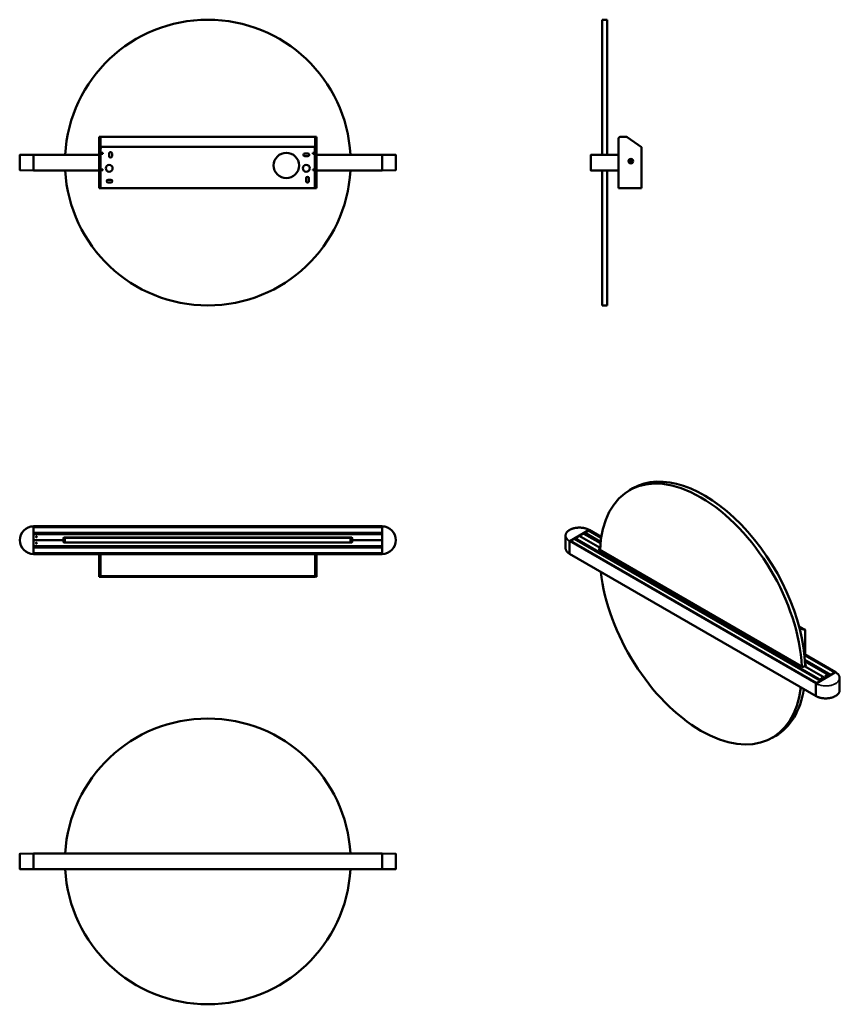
# Model space of a CAD drawing. Header units: millimetres. Extents: x 1055 to 2491, y 702 to 2425.
import ezdxf

# ---------------------------------------------------------------- set-up
doc = ezdxf.new("R2010")
doc.units = ezdxf.units.MM
doc.header["$LTSCALE"] = 10
doc.layers.add('Visibile (ISO)', color=7, linetype='Continuous', lineweight=50)
doc.layers.add('Visibile sottile (ISO)', color=7, linetype='Continuous', lineweight=35)

msp = doc.modelspace()

# ---------------------------------------------------------------- linework, layer by layer
at = {"layer": 'Visibile (ISO)'}
for p, q in [((2074.3, 2424.9), (2074.3, 2188.5)), ((2082.8, 2424.9), (2074.3, 2424.9)), ((2082.8, 2424.9), (2082.8, 2188.5)), ((1193.8, 2219.9), (1193.8, 2219.4)), ((1193.8, 2219.9), (1195.3, 2219.9)), ((1193.8, 2201.7), (1193.8, 2219.4)), ((1195.3, 2219.4), (1195.3, 2219.9)), ((1195.3, 2219.4), (1195.3, 2201.7)), ((1195.7, 2218.3), (1195.7, 2219.8)), ((1195.8, 2219.9), (1571.8, 2219.9)), ((1195.8, 2219.4), (1195.8, 2202.7)), ((1571.8, 2219.8), (1571.8, 2218.3)), ((1571.8, 2202.7), (1571.8, 2219.4)), ((1572.3, 2219.9), (1572.3, 2219.4)), ((1572.3, 2219.9), (1573.8, 2219.9)), ((1572.3, 2201.7), (1572.3, 2219.4)), ((1573.8, 2219.4), (1573.8, 2219.9)), ((1573.8, 2219.4), (1573.8, 2201.7)), ((2102.8, 2188.3), (2102.8, 2216.9)), ((2105.8, 2219.9), (2115.8, 2219.9)), ((2142.8, 2201.7), (2117.5, 2219.4)), ((1054.5, 2188.1), (1054.5, 2161.8)), ((1054.8, 2188.3), (1078.8, 2188.5)), ((1078.8, 2188.3), (1078.8, 2188.5)), ((1078.8, 2188.5), (1193.8, 2188.5)), ((1078.8, 2188.3), (1078.8, 2161.5)), ((1078.8, 2188.3), (1078.8, 2161.6)), ((1193.8, 2201.7), (1193.8, 2129.9)), ((1195.3, 2201.7), (1193.8, 2201.7)), ((1195.3, 2201.7), (1195.3, 2129.9)), ((1571.8, 2202.7), (1195.8, 2202.7)), ((1195.8, 2202.7), (1195.8, 2201.5)), ((1195.8, 2201.5), (1197.3, 2201.5)), ((1196.2, 2199), (1196.2, 2198.4)), ((1196.2, 2191.9), (1196.2, 2198.4)), ((1196.2, 2191.9), (1200, 2191.9)), ((1196.2, 2162.9), (1196.2, 2190.4)), ((1199.2, 2190.4), (1196.2, 2190.4)), ((1200, 2190.4), (1199.2, 2190.4)), ((1200, 2191.9), (1200, 2190.4)), ((1211.2, 2185.9), (1211.2, 2190.9)), ((1216.2, 2190.9), (1216.2, 2185.9)), ((1553.7, 2190.9), (1558.7, 2190.9)), ((1567.5, 2191.9), (1571.2, 2191.9)), ((1567.5, 2190.4), (1567.5, 2191.9)), ((1568.2, 2190.4), (1567.5, 2190.4)), ((1568.2, 2190.4), (1571.2, 2190.4)), ((1570.1, 2201.5), (1571.8, 2201.5)), ((1571.2, 2198.4), (1571.2, 2199)), ((1571.2, 2198.4), (1571.2, 2191.9)), ((1571.2, 2162.9), (1571.2, 2190.4)), ((1571.8, 2201.5), (1571.8, 2202.7)), ((1572.3, 2129.9), (1572.3, 2201.7)), ((1573.8, 2201.7), (1572.3, 2201.7)), ((1573.8, 2129.9), (1573.8, 2201.7)), ((1573.8, 2188.5), (1688.8, 2188.5)), ((1688.8, 2188.3), (1688.8, 2188.5)), ((1688.8, 2188.5), (1712.8, 2188.3)), ((1688.8, 2188.3), (1688.8, 2161.5)), ((1688.8, 2161.6), (1688.8, 2188.3)), ((1713, 2188.1), (1713, 2161.8)), ((2054.3, 2161.5), (2054.3, 2188.3)), ((2054.3, 2161.6), (2054.3, 2188.3)), ((2055.4, 2188.5), (2054.5, 2188.5)), ((2102.5, 2188.5), (2054.5, 2188.5)), ((2067.3, 2188.5), (2066.1, 2188.5)), ((2102.8, 2188.3), (2102.8, 2161.6)), ((2142.8, 2201.7), (2142.8, 2129.9)), ((1558.7, 2185.9), (1553.7, 2185.9)), ((2122.1, 2178), (2123, 2178)), ((2123.1, 2176.6), (2122.2, 2176.6)), ((2123.2, 2177.7), (2122.3, 2177.7)), ((2122.3, 2176.9), (2123.2, 2177)), ((2123, 2178), (2123.5, 2178.5)), ((2123.6, 2176.2), (2123.1, 2176.6)), ((2123.8, 2178.4), (2123.2, 2177.7)), ((2123.2, 2177.7), (2123.2, 2177.7)), ((2123.2, 2177), (2123.2, 2177)), ((2123.2, 2177), (2123.9, 2176.4)), ((2123.3, 2177.9), (2123.4, 2176.8)), ((2123.5, 2178.5), (2123.4, 2179.4)), ((2123.7, 2175.3), (2123.6, 2176.2)), ((2123.7, 2179.3), (2123.8, 2178.4)), ((2124.7, 2178.4), (2123.7, 2178.3)), ((2123.8, 2178.4), (2123.8, 2178.4)), ((2123.8, 2176.5), (2124.8, 2176.5)), ((2123.9, 2176.4), (2123.9, 2176.3)), ((2123.9, 2176.3), (2124, 2175.5)), ((2124.6, 2178.5), (2124.5, 2179.4)), ((2125.3, 2177.9), (2124.6, 2178.5)), ((2124.6, 2178.5), (2124.6, 2178.5)), ((2124.7, 2176.4), (2125.3, 2177.1)), ((2124.8, 2175.5), (2124.7, 2176.4)), ((2124.7, 2176.4), (2124.7, 2176.4)), ((2124.8, 2179.5), (2124.9, 2178.6)), ((2124.9, 2178.6), (2125.4, 2178.2)), ((2125.5, 2176.8), (2125, 2176.3)), ((2125, 2176.3), (2125.1, 2175.4)), ((2125.2, 2177), (2125.1, 2178)), ((2126.2, 2177.9), (2125.3, 2177.9)), ((2125.3, 2177.9), (2125.3, 2177.9)), ((2125.3, 2177.1), (2126.2, 2177.2)), ((2125.3, 2177.1), (2125.3, 2177.1)), ((2125.4, 2178.2), (2126.3, 2178.2)), ((2126.4, 2176.9), (2125.5, 2176.8)), ((1078.8, 2161.3), (1054.8, 2161.5)), ((1078.8, 2161.3), (1078.8, 2161.5)), ((1193.8, 2161.3), (1078.8, 2161.3)), ((1196.2, 2162.9), (1199.2, 2162.9)), ((1196.2, 2132.9), (1196.2, 2161.4)), ((1200, 2161.4), (1196.2, 2161.4)), ((1199.2, 2162.9), (1200, 2162.9)), ((1200, 2162.9), (1200, 2161.4)), ((1567.5, 2162.9), (1568.2, 2162.9)), ((1567.5, 2161.4), (1567.5, 2162.9)), ((1571.2, 2161.4), (1567.5, 2161.4)), ((1571.2, 2162.9), (1568.2, 2162.9)), ((1571.2, 2161.4), (1571.2, 2132.9)), ((1688.8, 2161.3), (1573.8, 2161.3)), ((1688.8, 2161.3), (1688.8, 2161.5)), ((1712.8, 2161.5), (1688.8, 2161.3)), ((2054.5, 2161.3), (2055.4, 2161.3)), ((2054.5, 2161.3), (2102.5, 2161.3)), ((2066.1, 2161.3), (2067.3, 2161.3)), ((2074.3, 2161.3), (2074.3, 1924.9)), ((2082.8, 2161.3), (2082.8, 1924.9)), ((2102.8, 2129.9), (2102.8, 2161.6)), ((1209.2, 2144.9), (1214.2, 2144.9)), ((1214.2, 2139.9), (1209.2, 2139.9)), ((1555.7, 2142.4), (1555.7, 2147.4)), ((1560.7, 2147.4), (1560.7, 2142.4)), ((1195.3, 2129.9), (1193.8, 2129.9)), ((1196.2, 2129.9), (1195.3, 2129.9)), ((1196.2, 2132.9), (1196.2, 2129.9)), ((1571.2, 2129.9), (1196.2, 2129.9)), ((1571.2, 2129.9), (1571.2, 2132.9)), ((1571.2, 2129.9), (1572.3, 2129.9)), ((1572.3, 2129.9), (1573.8, 2129.9)), ((2102.8, 2129.9), (2103.2, 2129.9)), ((2103.2, 2129.9), (2105.8, 2129.9)), ((2142.8, 2129.9), (2105.8, 2129.9)), ((2082.8, 1924.9), (2074.3, 1924.9)), ((2121.8, 1601.5), (2127.8, 1605)), ((2127.8, 1605), (2121.8, 1601.5)), ((1078.8, 1538.3), (1078.8, 1538.5)), ((1078.8, 1538.5), (1688.8, 1538.5)), ((1078.8, 1537.3), (1078.8, 1538.3)), ((1078.8, 1490.2), (1078.8, 1538.2)), ((1688.8, 1537.1), (1078.8, 1537.1)), ((1688.8, 1538.3), (1688.8, 1538.5)), ((1688.8, 1537.3), (1688.8, 1538.3)), ((1688.8, 1538.2), (1688.8, 1490.2)), ((1078.8, 1526.9), (1688.8, 1526.9)), ((1078.8, 1525.4), (1078.8, 1526.7)), ((1688.8, 1525.2), (1078.8, 1525.2)), ((1079.9, 1525), (1078.8, 1525)), ((1079.8, 1525), (1687.8, 1525)), ((1083.1, 1519.6), (1084.4, 1519.6)), ((1131.3, 1518), (1131.3, 1514.5)), ((1268.8, 1518.7), (1131.6, 1518.7)), ((1635.3, 1519), (1132.3, 1519)), ((1633.8, 1518.5), (1133.8, 1518.5)), ((1133.8, 1510), (1133.8, 1518.5)), ((1247.3, 1525), (1520.3, 1525)), ((1266.8, 1518.7), (1247.3, 1518.7)), ((1268.8, 1519), (1268.8, 1518.5)), ((1498.8, 1518.5), (1498.8, 1519)), ((1636, 1518.7), (1498.8, 1518.7)), ((1520.3, 1518.7), (1500.8, 1518.7)), ((1633.8, 1510), (1633.8, 1518.5)), ((1636.3, 1514.5), (1636.3, 1518)), ((1688.8, 1525), (1687.6, 1525)), ((1688.8, 1525.4), (1688.8, 1526.7)), ((2009.9, 1522.1), (2009.9, 1500.5)), ((2017.2, 1512.6), (2051.1, 1532.2)), ((2025, 1516.6), (2018.3, 1512.8)), ((2025.1, 1516.7), (2456, 1267.9)), ((2025.2, 1517.1), (2025.2, 1516.7)), ((2025.2, 1516.6), (2025.2, 1516.6)), ((2026.2, 1517.8), (2025.3, 1517.3)), ((2026.3, 1517.8), (2457.6, 1268.8)), ((2027.2, 1517.8), (2034, 1521.6)), ((2040.7, 1525.5), (2034, 1521.6)), ((2034, 1521.6), (2070.4, 1500.6)), ((2034, 1521.6), (2070.4, 1500.6)), ((2041.9, 1526.7), (2041.9, 1525.6)), ((2042.9, 1527.5), (2042, 1527)), ((2071.1, 1508.8), (2042.1, 1525.5)), ((2071.3, 1511.2), (2043, 1527.5)), ((2050.1, 1531.1), (2043.4, 1527.3)), ((2050.2, 1531.1), (2072.3, 1518.4)), ((2050.3, 1531.6), (2050.3, 1531.2)), ((2050.3, 1531.1), (2050.3, 1531.1)), ((2051.1, 1532.2), (2050.4, 1531.8)), ((2051.2, 1532.2), (2072.5, 1519.9)), ((1131.3, 1514.5), (1078.8, 1514.5)), ((1131.3, 1514.5), (1078.8, 1514.5)), ((1078.8, 1503.5), (1088.6, 1503.6)), ((1078.8, 1503.2), (1688.8, 1503.2)), ((1078.8, 1501.8), (1078.8, 1503)), ((1688.8, 1501.6), (1078.8, 1501.6)), ((1079.8, 1504), (1687.8, 1504)), ((1083, 1508.8), (1084.5, 1508.8)), ((1088.8, 1503.8), (1088.8, 1504)), ((1131.3, 1511), (1131.3, 1514.5)), ((1635.3, 1510), (1132.3, 1510)), ((1633.8, 1510), (1133.8, 1510)), ((1322.7, 1503.5), (1247.3, 1503.5)), ((1268.8, 1510), (1268.8, 1510)), ((1322.5, 1504), (1322.5, 1503.7)), ((1322.5, 1503.7), (1325, 1503.7)), ((1322.7, 1503.5), (1322.5, 1503.7)), ((1324.8, 1503.5), (1322.7, 1503.5)), ((1324.8, 1503.5), (1325, 1503.7)), ((1442.7, 1503.5), (1324.8, 1503.5)), ((1325, 1504), (1325, 1503.7)), ((1442.5, 1504), (1442.5, 1503.7)), ((1442.5, 1503.7), (1445, 1503.7)), ((1442.7, 1503.5), (1442.5, 1503.7)), ((1444.8, 1503.5), (1442.7, 1503.5)), ((1444.8, 1503.5), (1445, 1503.7)), ((1520.3, 1503.5), (1444.8, 1503.5)), ((1445, 1504), (1445, 1503.7)), ((1498.8, 1510), (1498.8, 1510)), ((1688.8, 1514.5), (1636.3, 1514.5)), ((1636.3, 1514.5), (1636.3, 1511)), ((1688.8, 1514.5), (1636.3, 1514.5)), ((1678.8, 1504), (1678.8, 1503.8)), ((1679, 1503.6), (1688.8, 1503.5)), ((1688.8, 1501.8), (1688.8, 1503)), ((2017, 1490.5), (2017, 1512.3)), ((2017, 1512.3), (2017, 1490.5)), ((2017.8, 1513), (2017.1, 1512.6)), ((2449.2, 1264), (2017.9, 1513)), ((2070.4, 1499.8), (2068.6, 1498.8)), ((1078.8, 1491.4), (1688.8, 1491.4)), ((1078.8, 1490.2), (1078.8, 1491.2)), ((1078.8, 1490), (1078.8, 1490.2)), ((1196.8, 1490), (1078.8, 1490)), ((1193.8, 1487), (1193.8, 1476.9)), ((1195.3, 1487), (1193.8, 1487)), ((1195.3, 1487), (1195.3, 1476.9)), ((1195.8, 1487), (1195.8, 1476.9)), ((1196.8, 1490), (1196.8, 1489.5)), ((1196.8, 1490), (1197.7, 1490)), ((1197.7, 1490), (1569.8, 1490)), ((1569.8, 1490), (1570.8, 1490)), ((1688.8, 1490), (1570.8, 1490)), ((1570.8, 1489.5), (1570.8, 1490)), ((1571.8, 1487), (1571.8, 1476.9)), ((1572.3, 1487), (1572.3, 1476.9)), ((1573.8, 1487), (1572.3, 1487)), ((1573.8, 1476.9), (1573.8, 1487)), ((1688.8, 1490.2), (1688.8, 1491.2)), ((1688.8, 1490), (1688.8, 1490.2)), ((2017, 1490.4), (2448.4, 1241.3)), ((2068.6, 1498), (2424.3, 1292.6)), ((2070.3, 1498.5), (2069, 1497.8)), ((1193.8, 1476.9), (1193.8, 1475.2)), ((1193.8, 1450), (1193.8, 1475.2)), ((1195.3, 1475.2), (1195.3, 1476.9)), ((1195.3, 1475.2), (1195.3, 1450)), ((1195.7, 1476), (1195.7, 1476.5)), ((1195.8, 1475.2), (1195.8, 1451.4)), ((1571.8, 1476.5), (1571.8, 1476)), ((1571.8, 1451.4), (1571.8, 1475.2)), ((1572.3, 1476.9), (1572.3, 1475.2)), ((1572.3, 1450), (1572.3, 1475.2)), ((1573.8, 1475.2), (1573.8, 1476.9)), ((1573.8, 1475.2), (1573.8, 1450)), ((1195.3, 1450), (1193.8, 1450)), ((1571.8, 1451.4), (1195.8, 1451.4)), ((1196.2, 1451.4), (1196.2, 1450.4)), ((1196.2, 1450.4), (1196.2, 1450)), ((1196.2, 1450), (1571.2, 1450)), ((1196.2, 1450), (1196.2, 1450)), ((1571.2, 1450.4), (1571.2, 1451.4)), ((1571.2, 1450), (1571.2, 1450.4)), ((1571.2, 1450), (1571.2, 1450)), ((1573.8, 1450), (1572.3, 1450)), ((2418.7, 1363.3), (2427.2, 1358.4)), ((2419.5, 1360.1), (2427.2, 1358.4)), ((2419.6, 1360), (2428.5, 1357.9)), ((2429.6, 1357.3), (2419.7, 1359.6)), ((2427.2, 1358.4), (2427.1, 1358.3)), ((2428.5, 1357.9), (2429.6, 1357.3)), ((2429.6, 1357.3), (2429.6, 1313.8)), ((2428, 1314.7), (2482.6, 1283.2)), ((2428.2, 1312.9), (2481.1, 1282.4)), ((2425.7, 1292.6), (2428.2, 1294)), ((2430.6, 1295.5), (2428.2, 1294)), ((2428.2, 1294), (2464.7, 1272.9)), ((2428.2, 1294), (2464.7, 1272.9)), ((2474.3, 1278.5), (2428.9, 1304.7)), ((2472, 1277.3), (2429.1, 1302.1)), ((2429.3, 1297), (2430.6, 1296.3)), ((2429.4, 1295.8), (2430.3, 1295.3)), ((2482.4, 1283.2), (2448.5, 1263.6)), ((2474.3, 1278.4), (2473.4, 1277.9)), ((2482.5, 1283.2), (2481.8, 1282.8)), ((2448.3, 1241.4), (2448.3, 1263.3)), ((2448.3, 1241.5), (2448.3, 1263.3)), ((2449.2, 1264), (2448.5, 1263.5)), ((2457.5, 1268.8), (2456.7, 1268.3)), ((2489.7, 1273), (2489.7, 1251.5)), ((2371.8, 1168.5), (2377.8, 1172)), ((2377.8, 1172), (2371.8, 1168.5)), ((1054.5, 938.9), (1054.5, 965.2)), ((1054.8, 965.5), (1078.8, 965.7)), ((1078.8, 965.5), (1078.8, 965.7)), ((1078.8, 965.7), (1688.8, 965.7)), ((1078.8, 965.5), (1078.8, 938.7)), ((1078.8, 965.4), (1078.8, 938.7)), ((1688.8, 965.5), (1688.8, 965.7)), ((1688.8, 965.7), (1712.8, 965.5)), ((1688.8, 965.5), (1688.8, 938.7)), ((1688.8, 938.7), (1688.8, 965.4)), ((1713, 938.9), (1713, 965.2)), ((1078.8, 938.5), (1054.8, 938.7)), ((1078.8, 938.5), (1078.8, 938.7)), ((1688.8, 938.5), (1078.8, 938.5)), ((1688.8, 938.5), (1688.8, 938.7)), ((1712.8, 938.7), (1688.8, 938.5))]:
    msp.add_line(p, q, dxfattribs=at)
for centre, radius in [((1521.2, 2169.9), 22.2), ((1211.2, 2164.9), 6), ((1556.2, 2164.9), 6), ((2124.3, 2177.4), 4), ((2124.3, 2177.4), 3.83), ((1083.8, 1520), 0.75), ((1083.8, 1509), 0.75)]:
    msp.add_circle(centre, radius, dxfattribs=at)
for centre, radius, start, end in [((1383.8, 2174.9), 250, 3.1184, 176.8816), ((2115.8, 2216.9), 3, 55, 90), ((1054.8, 2188.1), 0.25, 90.5, 180), ((1213.7, 2190.9), 2.5, 0, 180), ((1553.7, 2188.4), 2.5, 90, 270), ((1558.7, 2188.4), 2.5, 270, 90), ((1712.8, 2188.1), 0.25, 0, 89.5), ((2054.5, 2188.3), 0.2, 90, 180), ((1213.7, 2185.9), 2.5, 180, 0), ((1054.8, 2161.8), 0.25, 180, 269.5), ((1383.8, 2174.9), 250, 183.1184, 356.8816), ((1712.8, 2161.8), 0.25, 270.5, 0), ((2054.5, 2161.5), 0.2, 180, 270), ((1209.2, 2142.4), 2.5, 90, 270), ((1214.2, 2142.4), 2.5, 270, 90), ((1558.2, 2147.4), 2.5, 0, 180), ((1558.2, 2142.4), 2.5, 180, 0), ((1078.8, 1514.2), 24.2, 90, 270), ((1688.8, 1514.2), 24.2, 270, 90), ((1079.8, 1524), 1, 90, 180), ((1132.3, 1518), 1, 90, 180), ((1247.3, 1519.7), 1, 229.4642, 270), ((1247.3, 1524), 1, 90, 98.1096), ((1266.8, 1519.7), 1, 270, 310.5358), ((1500.8, 1519.7), 1, 229.4642, 270), ((1520.3, 1524), 1, 81.8904, 90), ((1520.3, 1519.7), 1, 270, 310.5358), ((1635.3, 1518), 1, 0, 90), ((1687.8, 1524), 1, 0, 90), ((1079.8, 1505), 1, 180, 270), ((1088.6, 1503.8), 0.2, 270.5, 0), ((1132.3, 1511), 1, 180, 270), ((1247.3, 1504.5), 1, 210.6638, 270), ((1520.3, 1504.5), 1, 270, 329.3362), ((1635.3, 1511), 1, 270, 0), ((1679, 1503.8), 0.2, 180, 269.5), ((1687.8, 1505), 1, 270, 0), ((1383.8, 952.1), 250, 3.1184, 176.8816), ((1054.8, 965.2), 0.25, 90.5, 180), ((1712.8, 965.2), 0.25, 0, 89.5), ((1054.8, 938.9), 0.25, 180, 269.5), ((1383.8, 952.1), 250, 183.1184, 356.8816), ((1712.8, 938.9), 0.25, 270.5, 0)]:
    msp.add_arc(centre, radius, start, end, dxfattribs=at)
for centre, major_axis, ratio, start_param, end_param in [((1201.2, 2199.7), (5, 0), 0.573576, 2.435729, 2.714514), ((1566.2, 2199.7), (5, 0), 0.573576, 0.427079, 0.705864), ((2125.3, 2177.5), (0.41, -6.34), 0.499722, 4.603833, 4.820944), ((2124.3, 2176.3), (-6.34, -0.41), 0.499722, 4.603833, 4.820944), ((2124.2, 2178.5), (6.34, 0.41), 0.499722, 4.603833, 4.820944), ((2123.2, 2177.3), (-0.41, 6.34), 0.499722, 4.603833, 4.820944), ((2246.8, 1385), (-125, 216.5), 0.57735, 3.976251, 7.019324), ((2246.8, 1385), (-125, 216.5), 0.57735, 3.976251, 7.019324), ((2252.8, 1388.5), (-125, 216.5), 0.57735, 3.967386, 6.283185), ((2252.8, 1388.5), (-125, 216.5), 0.57735, 3.967386, 6.283185), ((2025, 1516.5), (0.1, 0.173), 0.57735, 0, 0.785398), ((2025.3, 1517.2), (0.1, 0.173), 0.57735, 0.785398, 2.356194), ((2025.3, 1516.7), (-0.05, -0.0866), 0.57735, 5.497787, 5.892232), ((2026.2, 1517.7), (0.1, 0.173), 0.57735, 0, 0.785398), ((2027.9, 1517.4), (-1, 0), 0.57735, 5.497787, 6.100837), ((2041.4, 1525.1), (1, 0), 0.57735, 0.785398, 2.356194), ((2042, 1526.8), (0.1, 0.173), 0.57735, 0.785398, 2.356194), ((2042.9, 1527.3), (0.1, 0.173), 0.57735, 0, 0.785398), ((2050.1, 1531), (0.1, 0.173), 0.57735, 0, 0.785398), ((2050.4, 1531.6), (0.1, 0.173), 0.57735, 0.785398, 2.356194), ((2050.4, 1531.2), (-0.05, -0.0866), 0.57735, 5.497787, 5.892232), ((2051.1, 1532.1), (0.1, 0.173), 0.57735, 0, 0.785398), ((2017.1, 1512.4), (0.1, 0.173), 0.57735, 0.785398, 2.356194), ((2017.8, 1512.8), (0.1, 0.173), 0.57735, 0, 0.785398), ((2017.1, 1490.5), (-0.1, -0.173), 0.57735, 5.497787, 6.283185), ((2069.3, 1498.4), (-1, 0), 0.57735, 5.497787, 7.068583), ((1201.2, 1449.6), (5, 0), 0.819152, 2.674938, 2.714514), ((1566.2, 1449.6), (5, 0), 0.819152, 0.427079, 0.466655), ((2246.8, 1385), (125, -216.5), 0.57735, 4.061326, 6.934248), ((2246.8, 1385), (125, -216.5), 0.57735, 4.061326, 6.934248), ((2425, 1293), (1, 0), 0.57735, 3.926991, 5.497787), ((2429.9, 1295.9), (1, 0), 0.57735, 5.497787, 7.068583), ((2471.3, 1276.9), (1, 0), 0.57735, 0.58404, 0.785398), ((2482.5, 1283), (0.1, 0.173), 0.57735, 5.819105, 7.068583), ((2448.5, 1263.4), (0.1, 0.173), 0.57735, 0.785398, 2.356194), ((2252.8, 1388.5), (125, -216.5), 0.57735, 0, 0.616667), ((2252.8, 1388.5), (125, -216.5), 0.57735, 0, 0.616667), ((2448.5, 1241.5), (-0.1, -0.173), 0.57735, 5.497787, 6.747307)]:
    msp.add_ellipse(centre, major_axis=major_axis, ratio=ratio, start_param=start_param, end_param=end_param, dxfattribs=at)
for centre, major_axis in [((2465.6, 1276.9), (-0.75, 0)), ((2457.9, 1272.4), (0.75, 0))]:
    msp.add_ellipse(centre, major_axis=major_axis, ratio=0.57735, dxfattribs=at)
for points, knots in [([(1195.7, 2218.7), (1195.5, 2219), (1195.4, 2219.2), (1195.4, 2219.5), (1195.3, 2219.6), (1195.3, 2219.8), (1195.3, 2219.9)], [0.5254852, 0.5254852, 0.5254852, 0.5254852, 0.7838691, 0.7838691, 0.7838691, 1, 1, 1, 1]), ([(2103.3, 2218.4), (2103.3, 2218.4), (2103.3, 2218.3), (2103.3, 2218.3), (2102.9, 2217.9), (2102.8, 2217.4), (2102.8, 2216.9)], [-0.4257437, -0.4257437, -0.4257437, -0.4257437, -0.3972111, -0.3972111, -0.3972111, 0, 0, 0, 0]), ([(2103.2, 2218.5), (2103.4, 2218.9), (2103.7, 2219.2), (2104.1, 2219.4), (2104.2, 2219.5), (2104.3, 2219.5), (2104.4, 2219.6)], [-0.626759, -0.626759, -0.626759, -0.626759, -0.3602766, -0.3602766, -0.3602766, -0.2742272, -0.2742272, -0.2742272, -0.2742272]), ([(1196.2, 2199), (1196.2, 2199.1), (1196.2, 2199.2), (1196.3, 2199.4), (1196.3, 2199.6), (1196.3, 2200), (1196.4, 2200.2), (1196.5, 2200.5), (1196.6, 2200.7), (1196.7, 2200.9)], [2.4312271, 2.4312271, 2.4312271, 2.4312271, 2.4539443, 2.4539443, 2.512012, 2.512012, 2.5700797, 2.5700797, 2.6558897, 2.6558897, 2.6558897, 2.6558897]), ([(1570.8, 2200.9), (1570.9, 2200.7), (1571, 2200.5), (1571.1, 2200.2), (1571.2, 2200), (1571.2, 2199.6), (1571.2, 2199.4), (1571.2, 2199.2), (1571.2, 2199.1), (1571.2, 2199)], [1.7381411, 1.7381411, 1.7381411, 1.7381411, 1.8239511, 1.8239511, 1.8820188, 1.8820188, 1.9400865, 1.9400865, 1.9628037, 1.9628037, 1.9628037, 1.9628037]), ([(2054.5, 2188.5), (2054.5, 2188.5), (2054.4, 2188.5), (2054.4, 2188.5), (2054.4, 2188.5), (2054.3, 2188.4), (2054.3, 2188.4), (2054.3, 2188.3), (2054.3, 2188.3), (2054.3, 2188.3), (2054.3, 2188.3), (2054.3, 2188.3)], [0, 0, 0, 0, 0.00976576, 0.00976576, 0.01953173, 0.01953173, 0.02929808, 0.02929808, 0.03433457, 0.03433457, 0.03937108, 0.03937108, 0.03937108, 0.03937108]), ([(2102.8, 2188.3), (2102.8, 2188.3), (2102.7, 2188.3), (2102.7, 2188.4), (2102.7, 2188.4), (2102.7, 2188.5), (2102.6, 2188.5), (2102.6, 2188.5), (2102.6, 2188.5), (2102.5, 2188.5), (2102.5, 2188.5), (2102.5, 2188.5)], [0, 0, 0, 0, 0.00976683, 0.00976683, 0.01953346, 0.01953346, 0.02929972, 0.02929972, 0.03433544, 0.03433544, 0.03937114, 0.03937114, 0.03937114, 0.03937114]), ([(2054.3, 2161.6), (2054.3, 2161.5), (2054.3, 2161.5), (2054.3, 2161.4), (2054.3, 2161.4), (2054.3, 2161.4), (2054.4, 2161.3), (2054.4, 2161.3), (2054.4, 2161.3), (2054.5, 2161.3), (2054.5, 2161.3), (2054.5, 2161.3)], [0, 0, 0, 0, 0.00976683, 0.00976683, 0.01953346, 0.01953346, 0.02929972, 0.02929972, 0.03433544, 0.03433544, 0.03937114, 0.03937114, 0.03937114, 0.03937114]), ([(2102.5, 2161.3), (2102.5, 2161.3), (2102.6, 2161.3), (2102.6, 2161.3), (2102.7, 2161.4), (2102.7, 2161.4), (2102.7, 2161.4), (2102.7, 2161.5), (2102.7, 2161.5), (2102.8, 2161.5), (2102.8, 2161.5), (2102.8, 2161.6)], [0, 0, 0, 0, 0.00976576, 0.00976576, 0.01953173, 0.01953173, 0.02929808, 0.02929808, 0.03433457, 0.03433457, 0.03937108, 0.03937108, 0.03937108, 0.03937108]), ([(2051.2, 1532.2), (2050.7, 1532.5), (2050.3, 1532.7), (2049.3, 1533.2), (2048.8, 1533.4), (2047.7, 1533.9), (2047.2, 1534.1), (2046.1, 1534.4), (2045.5, 1534.6), (2044.3, 1534.9), (2043.8, 1535.1), (2042.6, 1535.4), (2041.9, 1535.5), (2040.7, 1535.7), (2040.1, 1535.8), (2038.8, 1535.9), (2038.2, 1536), (2036.9, 1536.1), (2036.3, 1536.1), (2035, 1536.2), (2034.3, 1536.2), (2033, 1536.2), (2032.4, 1536.1), (2031.1, 1536.1), (2030.5, 1536), (2029.2, 1535.9), (2028.6, 1535.8), (2027.3, 1535.6), (2026.7, 1535.5), (2025.5, 1535.2), (2024.9, 1535.1), (2023.7, 1534.8), (2023.1, 1534.6), (2022, 1534.2), (2021.4, 1534), (2020.3, 1533.6), (2019.8, 1533.4), (2018.8, 1533), (2018.3, 1532.7), (2017.3, 1532.2), (2016.9, 1531.9), (2016, 1531.4), (2015.5, 1531.1), (2014.7, 1530.5), (2014.4, 1530.2), (2013.6, 1529.6), (2013.3, 1529.3), (2012.7, 1528.6), (2012.4, 1528.3), (2011.8, 1527.6), (2011.6, 1527.2), (2011.1, 1526.5), (2010.9, 1526.2), (2010.6, 1525.5), (2010.5, 1525.2), (2010.3, 1524.7), (2010.2, 1524.4), (2010.1, 1523.8), (2010, 1523.5), (2009.9, 1522.8), (2009.9, 1522.4), (2009.9, 1522.1)], [-1.568274, -1.568274, -1.568274, -1.568274, -1.490405, -1.490405, -1.409959, -1.409959, -1.329528, -1.329528, -1.249117, -1.249117, -1.168728, -1.168728, -1.088358, -1.088358, -1.008007, -1.008007, -0.927669, -0.927669, -0.847341, -0.847341, -0.76702, -0.76702, -0.6867, -0.6867, -0.606378, -0.606378, -0.526049, -0.526049, -0.44571, -0.44571, -0.365356, -0.365356, -0.284985, -0.284985, -0.204593, -0.204593, -0.12418, -0.12418, -0.043749, -0.043749, 0.036694, 0.036694, 0.117133, 0.117133, 0.197542, 0.197542, 0.277878, 0.277878, 0.358082, 0.358082, 0.438071, 0.438071, 0.517758, 0.517758, 0.584668, 0.584668, 0.634851, 0.634851, 0.710124, 0.710124, 0.785398, 0.785398, 0.785398, 0.785398]), ([(2017, 1490.4), (2016.6, 1490.7), (2016.1, 1490.9), (2015.3, 1491.5), (2014.9, 1491.8), (2014.2, 1492.4), (2013.8, 1492.7), (2013.2, 1493.3), (2012.8, 1493.7), (2012.3, 1494.3), (2012, 1494.7), (2011.5, 1495.4), (2011.3, 1495.7), (2010.9, 1496.4), (2010.7, 1496.8), (2010.4, 1497.5), (2010.3, 1497.9), (2010.1, 1498.6), (2010, 1499), (2009.9, 1499.8), (2009.9, 1500.1), (2009.9, 1500.5)], [-1.5682921, -1.5682921, -1.5682921, -1.5682921, -1.4923137, -1.4923137, -1.4137675, -1.4137675, -1.3352213, -1.3352213, -1.2566752, -1.2566752, -1.178129, -1.178129, -1.0995828, -1.0995828, -1.0210367, -1.0210367, -0.9424905, -0.9424905, -0.8639443, -0.8639443, -0.7853982, -0.7853982, -0.7853982, -0.7853982]), ([(1195, 1489.4), (1195, 1489.4), (1195, 1489.4), (1195.1, 1489.5), (1195.6, 1489.8), (1196.2, 1490), (1196.8, 1490)], [-0.4257437, -0.4257437, -0.4257437, -0.4257437, -0.3972111, -0.3972111, -0.3972111, 0, 0, 0, 0]), ([(1195.9, 1488.2), (1195.6, 1488), (1195.5, 1487.8), (1195.4, 1487.5), (1195.3, 1487.3), (1195.3, 1487.2), (1195.3, 1487)], [0.4257437, 0.4257437, 0.4257437, 0.4257437, 0.7838691, 0.7838691, 0.7838691, 1, 1, 1, 1]), ([(1196.8, 1489.5), (1196.5, 1489.3), (1196.3, 1489), (1196.2, 1488.6), (1196.1, 1488.5), (1196.1, 1488.4), (1196, 1488.3)], [-0.626759, -0.626759, -0.626759, -0.626759, -0.3602766, -0.3602766, -0.3602766, -0.2742272, -0.2742272, -0.2742272, -0.2742272]), ([(1571.5, 1488.3), (1571.3, 1488.7), (1571.2, 1489), (1571, 1489.3), (1570.9, 1489.4), (1570.8, 1489.4), (1570.8, 1489.5)], [-0.7362902, -0.7362902, -0.7362902, -0.7362902, -0.4714139, -0.4714139, -0.4714139, -0.3832531, -0.3832531, -0.3832531, -0.3832531]), ([(1572.5, 1489.4), (1572.8, 1489.2), (1573.1, 1488.9), (1573.3, 1488.6), (1573.6, 1488.1), (1573.8, 1487.6), (1573.8, 1487)], [-0.5742563, -0.5742563, -0.5742563, -0.5742563, -0.3390653, -0.3390653, -0.3390653, 0, 0, 0, 0]), ([(1196.2, 1450), (1196.2, 1450), (1196.2, 1450.1), (1196.3, 1450.1), (1196.3, 1450.2), (1196.3, 1450.4), (1196.4, 1450.5), (1196.5, 1450.8), (1196.6, 1451), (1196.7, 1451.2)], [2.4312271, 2.4312271, 2.4312271, 2.4312271, 2.4539443, 2.4539443, 2.512012, 2.512012, 2.5700797, 2.5700797, 2.6558897, 2.6558897, 2.6558897, 2.6558897]), ([(1570.8, 1451.2), (1570.9, 1451), (1571, 1450.8), (1571.1, 1450.5), (1571.2, 1450.4), (1571.2, 1450.2), (1571.2, 1450.1), (1571.2, 1450.1), (1571.2, 1450), (1571.2, 1450)], [1.7381411, 1.7381411, 1.7381411, 1.7381411, 1.8239511, 1.8239511, 1.8820188, 1.8820188, 1.9400865, 1.9400865, 1.9628037, 1.9628037, 1.9628037, 1.9628037]), ([(2482.6, 1283.2), (2482.5, 1283.2), (2482.5, 1283.2), (2482.5, 1283.2), (2482.5, 1283.2), (2482.5, 1283.2), (2482.4, 1283.2), (2482.4, 1283.2)], [0.01958953, 0.01958953, 0.01958953, 0.01958953, 0.02929972, 0.02929972, 0.03433544, 0.03433544, 0.03937114, 0.03937114, 0.03937114, 0.03937114]), ([(2489.7, 1273), (2489.7, 1273.4), (2489.7, 1273.8), (2489.6, 1274.5), (2489.5, 1274.9), (2489.3, 1275.7), (2489.2, 1276), (2488.9, 1276.8), (2488.7, 1277.1), (2488.3, 1277.8), (2488.1, 1278.2), (2487.6, 1278.9), (2487.3, 1279.2), (2486.7, 1279.9), (2486.4, 1280.2), (2485.8, 1280.9), (2485.4, 1281.2), (2484.7, 1281.8), (2484.3, 1282.1), (2483.4, 1282.6), (2483, 1282.9), (2482.6, 1283.2)], [0.7853982, 0.7853982, 0.7853982, 0.7853982, 0.8639443, 0.8639443, 0.9424905, 0.9424905, 1.0210367, 1.0210367, 1.0995828, 1.0995828, 1.178129, 1.178129, 1.2566752, 1.2566752, 1.3352213, 1.3352213, 1.4137675, 1.4137675, 1.4923137, 1.4923137, 1.5708599, 1.5708599, 1.5708599, 1.5708599]), ([(2448.5, 1263.6), (2448.5, 1263.6), (2448.4, 1263.5), (2448.4, 1263.5), (2448.4, 1263.5), (2448.4, 1263.4), (2448.3, 1263.4), (2448.3, 1263.3), (2448.3, 1263.3), (2448.3, 1263.3), (2448.3, 1263.3), (2448.3, 1263.3)], [0, 0, 0, 0, 0.00976576, 0.00976576, 0.01953173, 0.01953173, 0.02929808, 0.02929808, 0.03433457, 0.03433457, 0.03937108, 0.03937108, 0.03937108, 0.03937108]), ([(2448.3, 1241.5), (2448.3, 1241.4), (2448.3, 1241.4), (2448.3, 1241.4), (2448.3, 1241.4), (2448.4, 1241.3), (2448.4, 1241.3), (2448.4, 1241.3)], [0, 0, 0, 0, 0.00976683, 0.00976683, 0.01953346, 0.01953346, 0.01980618, 0.01980618, 0.01980618, 0.01980618]), ([(2489.7, 1251.5), (2489.7, 1251.1), (2489.7, 1250.7), (2489.6, 1250), (2489.5, 1249.6), (2489.3, 1248.9), (2489.2, 1248.5), (2488.9, 1247.8), (2488.7, 1247.5), (2488.3, 1246.7), (2488.1, 1246.4), (2487.6, 1245.7), (2487.3, 1245.4), (2486.7, 1244.7), (2486.4, 1244.4), (2485.7, 1243.7), (2485.3, 1243.4), (2484.6, 1242.8), (2484.1, 1242.5), (2483.3, 1242), (2482.8, 1241.7), (2481.9, 1241.2), (2481.4, 1240.9), (2480.4, 1240.4), (2479.9, 1240.2), (2478.9, 1239.8), (2478.3, 1239.6), (2477.2, 1239.2), (2476.6, 1239), (2475.5, 1238.7), (2474.9, 1238.5), (2473.7, 1238.2), (2473.1, 1238.1), (2471.8, 1237.9), (2471.2, 1237.8), (2469.9, 1237.6), (2469.3, 1237.6), (2468, 1237.5), (2467.4, 1237.4), (2466.1, 1237.4), (2465.4, 1237.4), (2464.1, 1237.4), (2463.5, 1237.4), (2462.2, 1237.5), (2461.6, 1237.5), (2460.3, 1237.7), (2459.7, 1237.7), (2458.4, 1237.9), (2457.8, 1238), (2456.6, 1238.3), (2456, 1238.4), (2454.8, 1238.7), (2454.2, 1238.9), (2453.2, 1239.2), (2452.7, 1239.4), (2451.9, 1239.7), (2451.5, 1239.8), (2450.7, 1240.2), (2450.2, 1240.4), (2449.3, 1240.9), (2448.8, 1241.1), (2448.4, 1241.3)], [-0.785398, -0.785398, -0.785398, -0.785398, -0.707047, -0.707047, -0.62858, -0.62858, -0.549821, -0.549821, -0.470674, -0.470674, -0.391135, -0.391135, -0.31126, -0.31126, -0.231135, -0.231135, -0.150845, -0.150845, -0.07046, -0.07046, 0.009971, 0.009971, 0.090414, 0.090414, 0.170851, 0.170851, 0.251272, 0.251272, 0.331673, 0.331673, 0.412053, 0.412053, 0.492413, 0.492413, 0.572758, 0.572758, 0.653091, 0.653091, 0.733415, 0.733415, 0.813735, 0.813735, 0.894056, 0.894056, 0.97438, 0.97438, 1.054713, 1.054713, 1.135059, 1.135059, 1.21542, 1.21542, 1.295801, 1.295801, 1.364566, 1.364566, 1.416139, 1.416139, 1.4935, 1.4935, 1.57086, 1.57086, 1.57086, 1.57086])]:
    msp.add_open_spline(points, degree=3, knots=knots, dxfattribs=at)
for points in [[(1195.8, 2219.4), (1195.7, 2219.7), (1195.7, 2219.9), (1195.8, 2219.9)], [(1195.7, 2218.3), (1195.7, 2218.3), (1195.7, 2218.2), (1195.8, 2218.1)], [(1571.8, 2219.9), (1571.8, 2219.9), (1571.8, 2219.7), (1571.8, 2219.4)], [(1572.3, 2219.9), (1572.3, 2219.6), (1572.1, 2219.2), (1571.8, 2218.7)], [(1571.8, 2218.1), (1571.8, 2218.2), (1571.8, 2218.3), (1571.8, 2218.3)], [(2103.2, 2218.4), (2102.9, 2217.9), (2102.8, 2217.4), (2102.8, 2216.9)], [(2103.2, 2218.5), (2103.2, 2218.5), (2103.2, 2218.4), (2103.2, 2218.4)], [(2105.8, 2219.9), (2104.8, 2219.6), (2103.9, 2219), (2103.3, 2218.4)], [(2104.4, 2219.6), (2104.8, 2219.8), (2105.3, 2219.9), (2105.8, 2219.9)], [(2123, 2178), (2123.1, 2177.9), (2123.1, 2177.8), (2123.2, 2177.7)], [(2123.1, 2176.6), (2123.2, 2176.8), (2123.2, 2176.9), (2123.2, 2177)], [(2123.5, 2178.5), (2123.6, 2178.5), (2123.7, 2178.5), (2123.8, 2178.4)], [(2123.6, 2176.2), (2123.7, 2176.3), (2123.8, 2176.3), (2123.9, 2176.4)], [(2124.9, 2178.6), (2124.8, 2178.6), (2124.7, 2178.5), (2124.6, 2178.5)], [(2125, 2176.3), (2124.9, 2176.3), (2124.8, 2176.4), (2124.7, 2176.4)], [(2125.4, 2178.2), (2125.3, 2178.1), (2125.3, 2178), (2125.3, 2177.9)], [(2125.5, 2176.8), (2125.4, 2176.9), (2125.4, 2177), (2125.3, 2177.1)], [(1193.8, 1487), (1193.8, 1488), (1194.3, 1488.9), (1195, 1489.4)], [(1196, 1488.3), (1195.9, 1487.9), (1195.8, 1487.4), (1195.8, 1487)], [(1196, 1488.3), (1196, 1488.3), (1195.9, 1488.2), (1195.9, 1488.2)], [(1196.8, 1489.6), (1197.1, 1489.8), (1197.4, 1490), (1197.7, 1490)], [(1196.8, 1489.5), (1196.8, 1489.5), (1196.8, 1489.5), (1196.8, 1489.6)], [(1569.8, 1490), (1570.1, 1490), (1570.4, 1489.8), (1570.7, 1489.6)], [(1570.7, 1489.6), (1570.7, 1489.5), (1570.7, 1489.5), (1570.8, 1489.5)], [(1570.8, 1490), (1571.4, 1490), (1572, 1489.8), (1572.5, 1489.4)], [(1571.8, 1487), (1571.7, 1487.4), (1571.6, 1487.9), (1571.5, 1488.3)], [(1571.6, 1488.2), (1571.6, 1488.2), (1571.5, 1488.3), (1571.5, 1488.3)], [(1572.3, 1487), (1572.3, 1487.5), (1572, 1487.9), (1571.6, 1488.2)], [(1195.8, 1476.9), (1195.7, 1476.8), (1195.7, 1476.6), (1195.7, 1476.5)], [(1195.8, 1475.2), (1195.7, 1475.7), (1195.7, 1476.3), (1195.8, 1476.9)], [(1571.8, 1476.5), (1571.8, 1476.6), (1571.8, 1476.8), (1571.8, 1476.9)], [(1571.8, 1476.9), (1571.8, 1476.3), (1571.8, 1475.7), (1571.8, 1475.2)]]:
    msp.add_open_spline(points, degree=3, dxfattribs=at)
for points, weights in [([(2122.3, 2177.7), (2122.2, 2177.8), (2122.1, 2178)], [1, 1.00025945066, 1]), ([(2122.2, 2176.6), (2122.3, 2176.8), (2122.3, 2176.9)], [1, 1.00025945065, 1]), ([(2123.4, 2179.4), (2123.6, 2179.4), (2123.7, 2179.3)], [1, 1.00025945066, 1]), ([(2124, 2175.5), (2123.9, 2175.4), (2123.7, 2175.3)], [1, 1.00025945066, 1]), ([(2124.5, 2179.4), (2124.7, 2179.4), (2124.8, 2179.5)], [1, 1.00025945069, 1]), ([(2125.1, 2175.4), (2124.9, 2175.4), (2124.8, 2175.5)], [1, 1.00025945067, 1]), ([(2126.3, 2178.2), (2126.2, 2178.1), (2126.2, 2177.9)], [1, 1.00025945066, 1]), ([(2126.2, 2177.2), (2126.3, 2177), (2126.4, 2176.9)], [1, 1.00025945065, 1])]:
    msp.add_rational_spline(points, weights, degree=2, dxfattribs=at)
at = {"layer": 'Visibile sottile (ISO)'}
for p, q in [((2025, 1516.6), (2455.9, 1267.9)), ((2456.4, 1268.1), (2025.2, 1517.1)), ((2456, 1267.9), (2025.2, 1516.7)), ((2025.2, 1516.6), (2456, 1267.9)), ((2025.3, 1517.3), (2456.7, 1268.3)), ((2457.5, 1268.8), (2026.2, 1517.8)), ((2071.2, 1509.8), (2041.9, 1526.7)), ((2042, 1527), (2071.2, 1510.1)), ((2071.3, 1511.1), (2042.9, 1527.5)), ((2050.1, 1531.1), (2072.3, 1518.3)), ((2072.3, 1518.8), (2050.3, 1531.6)), ((2072.3, 1518.5), (2050.3, 1531.2)), ((2050.3, 1531.1), (2072.3, 1518.4)), ((2050.4, 1531.8), (2072.4, 1519.1)), ((2072.5, 1519.9), (2051.1, 1532.2)), ((2448.3, 1263.3), (2017, 1512.3)), ((2017.1, 1512.6), (2448.5, 1263.5)), ((2449.2, 1264), (2017.8, 1513)), ((2017, 1490.5), (2448.3, 1241.4)), ((2068.6, 1498), (2068.6, 1498.8)), ((2482.5, 1283.2), (2428, 1314.6)), ((2428.1, 1313.8), (2481.8, 1282.8)), ((2481.5, 1282.6), (2428.1, 1313.4)), ((2481.1, 1282.4), (2428.2, 1313)), ((2428.2, 1313), (2481.1, 1282.4)), ((2428.2, 1312.9), (2481, 1282.4)), ((2474.3, 1278.4), (2428.9, 1304.6)), ((2429, 1303.6), (2473.4, 1277.9)), ((2473.1, 1277.8), (2429, 1303.2)), ((2429.4, 1295.4), (2430, 1295.1)), ((2429.7, 1294.9), (2429.4, 1295.1)), ((2430.6, 1296.3), (2430.6, 1295.5))]:
    msp.add_line(p, q, dxfattribs=at)
for centre, major_axis, ratio, start_param, end_param in [((2034.1, 1522.4), (24, 0.2), 0.57229, 0.781019, 3.922794), ((2034.1, 1522.2), (-24.2, -0.2), 0.572343, 6.278941, 7.064339), ((2034.1, 1500.4), (24.2, -0.2), 0.582315, 3.145986, 3.931384), ((2465.5, 1273.4), (-24, 0.2), 0.582366, 0.789747, 3.931522), ((2465.5, 1273.2), (24.2, -0.2), 0.582315, 3.931384, 6.287579), ((2465.5, 1251.4), (-24.2, -0.2), 0.572343, 0.781154, 3.137348)]:
    msp.add_ellipse(centre, major_axis=major_axis, ratio=ratio, start_param=start_param, end_param=end_param, dxfattribs=at)

doc.saveas('drawing.dxf')
